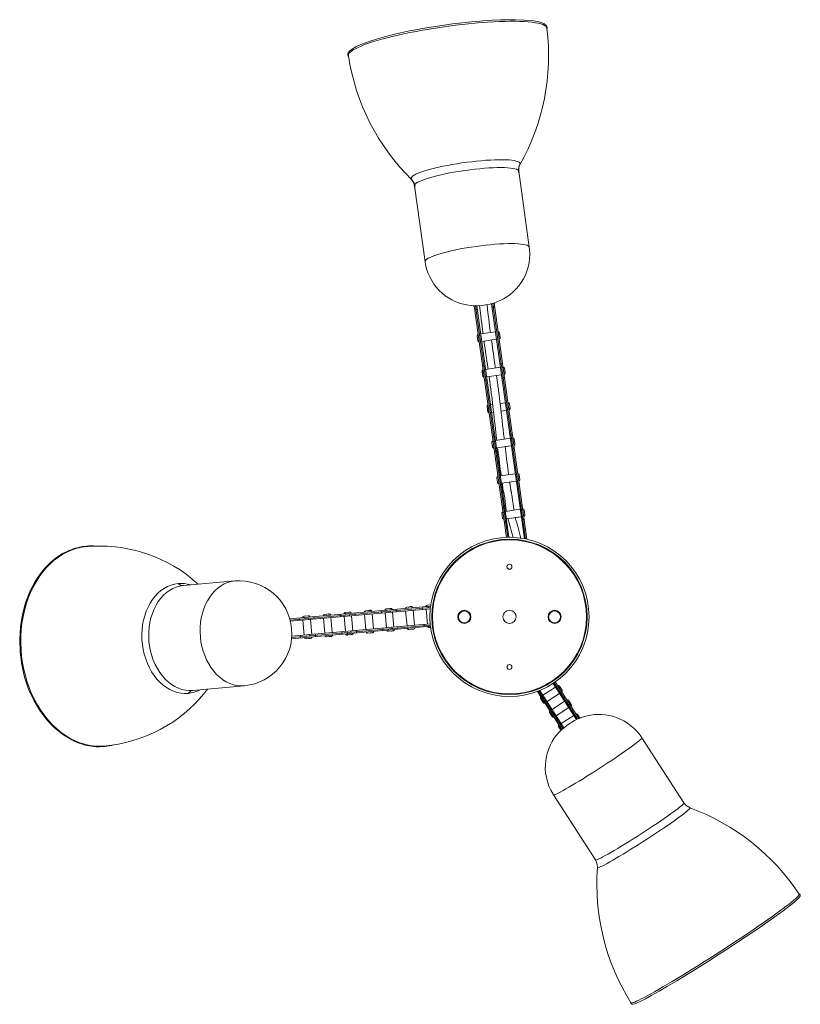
# Model space of a CAD drawing. Header units: millimetres. Extents: x -413 to 211, y -150 to 1311.
# Tile 9 of 9: x -413 to 210, y 525 to 1311. Entities that reach past the tile are written whole.
import ezdxf

# ---------------------------------------------------------------- set-up
doc = ezdxf.new("R2010")
doc.units = ezdxf.units.MM

msp = doc.modelspace()

# ---------------------------------------------------------------- linework, layer by layer
at = {"color": 7, "linetype": 'Continuous', "lineweight": 15}
for p, q in [((-6.59, 1129.17), (-15.03, 1189.83)), ((-98.23, 1178.25), (-89.79, 1117.59)), ((-34.72, 1084.64), (-8.49, 896.05)), ((-50.57, 1082.44), (-24.85, 897.56)), ((-50.19, 1079.66), (-49.2, 1079.79)), ((-49.56, 1082.4), (-23.85, 897.59)), ((-49.13, 1079.35), (-48.14, 1079.48)), ((-48.55, 1082.41), (-22.84, 897.6)), ((-48.54, 1082.37), (-47.84, 1082.47)), ((-48.54, 1082.36), (-47.75, 1082.47)), ((-37.46, 1083.9), (-36.66, 1084.01)), ((-37.37, 1083.92), (-36.66, 1084.02)), ((-36.67, 1084.07), (-10.57, 896.48)), ((-36.26, 1081.14), (-35.27, 1081.28)), ((-35.69, 1084.34), (-9.53, 896.28)), ((-35.33, 1081.72), (-34.34, 1081.86)), ((-33.54, 1061.63), (-45.43, 1059.97)), ((-48.24, 1058.42), (-47.71, 1054.62)), ((-44.6, 1054.03), (-32.72, 1055.69)), ((-30.41, 1060.86), (-29.89, 1057.11)), ((-44.3, 1030.08), (-44.22, 1029.53)), ((-42.89, 1034.48), (-43.88, 1034.34)), ((-43.4, 1030.86), (-42.41, 1031)), ((-42.82, 1033.95), (-41.83, 1034.08)), ((-29.6, 1033.3), (-41.49, 1031.65)), ((-29.94, 1035.74), (-28.95, 1035.88)), ((-28.03, 1036.55), (-29.02, 1036.41)), ((-28.54, 1032.93), (-27.55, 1033.07)), ((-26.47, 1032.54), (-25.94, 1028.79)), ((-44.17, 1029.18), (-43.77, 1026.28)), ((-42.3, 1022.99), (-41.31, 1023.13)), ((-41.72, 1026.08), (-40.73, 1026.21)), ((-41.24, 1022.6), (-40.25, 1022.73)), ((-40.66, 1025.71), (-28.77, 1027.36)), ((-40.66, 1025.7), (-38.71, 1025.97)), ((-32.77, 1026.79), (-28.77, 1027.35)), ((-28.85, 1027.87), (-27.86, 1028)), ((-28.36, 1024.39), (-27.37, 1024.53)), ((-27.45, 1025.06), (-26.46, 1025.2)), ((-40.36, 1001.76), (-39.83, 997.96)), ((-35.83, 1003.55), (-37.55, 1003.31)), ((-25.66, 1004.97), (-29.88, 1004.38)), ((-29.19, 998.42), (-24.83, 999.02)), ((-22.52, 1004.2), (-22, 1000.45)), ((-36.72, 997.37), (-35.13, 997.59)), ((-35.01, 977.82), (-36, 977.68)), ((-34.93, 977.28), (-33.94, 977.42)), ((-21.72, 976.64), (-33.6, 974.98)), ((-22.06, 979.08), (-21.07, 979.21)), ((-20.15, 979.89), (-21.14, 979.75)), ((-20.66, 976.27), (-19.67, 976.41)), ((-18.58, 975.87), (-18.06, 972.12)), ((-36.42, 973.43), (-35.89, 969.63)), ((-35.51, 974.2), (-34.52, 974.34)), ((-33.84, 969.41), (-32.85, 969.55)), ((-32.78, 969.04), (-20.89, 970.7)), ((-32.78, 969.04), (-31.88, 969.16)), ((-25.94, 969.99), (-20.89, 970.69)), ((-20.96, 971.2), (-19.97, 971.34)), ((-20.48, 967.72), (-19.49, 967.86)), ((-19.56, 968.4), (-18.57, 968.53)), ((-34.42, 966.33), (-33.43, 966.47)), ((-33.35, 965.93), (-32.36, 966.07)), ((-32.47, 945.1), (-31.95, 941.3)), ((-17.78, 948.3), (-29.66, 946.65)), ((-14.64, 947.54), (-14.12, 943.79)), ((-28.84, 940.71), (-16.95, 942.36)), ((-27.12, 921.16), (-28.12, 921.02)), ((-27.05, 920.62), (-26.06, 920.76)), ((-13.84, 919.98), (-25.72, 918.32)), ((-14.17, 922.41), (-13.18, 922.55)), ((-12.27, 923.22), (-13.26, 923.08)), ((-12.77, 919.61), (-11.78, 919.74)), ((-28.53, 916.77), (-28, 912.97)), ((-27.63, 917.54), (-26.64, 917.68)), ((-25.96, 912.75), (-24.96, 912.89)), ((-24.89, 912.38), (-13.01, 914.03)), ((-24.89, 912.38), (-23.73, 912.54)), ((-17.86, 913.36), (-13.01, 914.03)), ((-13.08, 914.54), (-12.09, 914.68)), ((-11.68, 911.73), (-10.69, 911.87)), ((-10.7, 919.21), (-10.18, 915.46)), ((-26.54, 909.67), (-25.55, 909.8)), ((-25.47, 909.27), (-24.48, 909.41)), ((-12.6, 911.06), (-11.6, 911.2)), ((-358.76, 890.37), (-359.73, 890.29)), ((-241.64, 862.77), (-282.66, 859.08)), ((-197.91, 832.56), (-85.35, 842.68)), ((-197.62, 831.58), (-85.48, 841.66)), ((-104.38, 841.97), (-100.61, 842.31)), ((-92.06, 842.08), (-91.97, 841.08)), ((-91.71, 840.1), (-91.8, 841.1)), ((-85.01, 843.71), (-87.98, 843.45)), ((-87.42, 841.49), (-87.51, 842.48)), ((-197.36, 830.6), (-85.59, 840.65)), ((-190.49, 833.23), (-190.4, 832.23)), ((-186.41, 834.6), (-182.64, 834.94)), ((-185.85, 832.64), (-185.94, 833.64)), ((-178.62, 833.29), (-178.71, 834.29)), ((-178.45, 832.3), (-178.54, 833.3)), ((-170, 836.07), (-166.23, 836.41)), ((-163.86, 821.56), (-164.94, 833.52)), ((-157.68, 836.18), (-157.59, 835.18)), ((-157.33, 834.2), (-157.42, 835.2)), ((-154.51, 834.45), (-153.44, 822.5)), ((-153.6, 837.55), (-149.83, 837.89)), ((-153.04, 835.59), (-153.13, 836.59)), ((-150.1, 834.85), (-150.19, 835.85)), ((-147.46, 823.04), (-148.54, 834.99)), ((-147.46, 823.04), (-148.53, 834.99)), ((-145.81, 836.24), (-145.9, 837.24)), ((-145.55, 835.26), (-145.64, 836.25)), ((-138.11, 835.93), (-137.03, 823.98)), ((-137.19, 839.02), (-133.42, 839.36)), ((-131.06, 824.51), (-132.13, 836.47)), ((-124.87, 839.13), (-124.78, 838.13)), ((-124.52, 837.15), (-124.61, 838.15)), ((-121.7, 837.4), (-120.63, 825.45)), ((-120.79, 840.5), (-117.02, 840.84)), ((-120.23, 838.54), (-120.32, 839.53)), ((-117.29, 837.8), (-117.38, 838.8)), ((-114.65, 825.99), (-115.73, 837.94)), ((-114.65, 825.99), (-115.73, 837.94)), ((-113, 839.19), (-113.09, 840.18)), ((-112.74, 838.21), (-112.83, 839.2)), ((-105.3, 838.88), (-104.22, 826.93)), ((-98.25, 827.46), (-99.32, 839.41)), ((-88.9, 840.35), (-87.82, 828.4)), ((-197.92, 832.56), (-197.95, 832.64)), ((-196.44, 816.63), (-85.49, 826.6)), ((-196.38, 817.64), (-85.6, 827.6)), ((-196.31, 818.65), (-85.69, 828.59)), ((-190.32, 832.24), (-190.23, 831.24)), ((-187.32, 831.5), (-186.25, 819.55)), ((-183.1, 832.89), (-183.01, 831.89)), ((-180.27, 820.09), (-181.35, 832.04)), ((-180.27, 820.09), (-181.34, 832.04)), ((-170.92, 832.98), (-169.84, 821.03)), ((-116.13, 824.85), (-116.22, 825.85)), ((-111.66, 824.25), (-111.75, 825.25)), ((-111.58, 825.26), (-111.67, 826.26)), ((-90.72, 827.14), (-90.63, 826.14)), ((-90.55, 827.15), (-90.64, 828.15)), ((-86.4, 825.52), (-85.19, 825.63)), ((-86.08, 826.55), (-86.17, 827.54)), ((-84.35, 825.7), (-83.69, 825.76)), ((-189.16, 819.29), (-189.07, 818.29)), ((-189.15, 818.29), (-189.06, 817.29)), ((-184.51, 817.7), (-184.6, 818.7)), ((-181.94, 819.94), (-181.85, 818.94)), ((-177.29, 819.35), (-177.38, 820.35)), ((-177.28, 818.35), (-177.37, 819.35)), ((-168.42, 818.14), (-164.6, 818.49)), ((-156.34, 821.24), (-156.25, 820.24)), ((-156.17, 821.25), (-156.25, 822.25)), ((-152.02, 819.62), (-151.46, 819.67)), ((-151.7, 820.65), (-151.79, 821.65)), ((-151.11, 819.7), (-148.19, 819.96)), ((-148.94, 821.9), (-149.03, 822.9)), ((-144.47, 821.3), (-144.56, 822.3)), ((-144.39, 822.31), (-144.48, 823.31)), ((-135.62, 821.09), (-131.8, 821.43)), ((-123.53, 824.19), (-123.44, 823.19)), ((-123.36, 824.2), (-123.45, 825.2)), ((-119.21, 822.57), (-115.39, 822.91)), ((-118.89, 823.6), (-118.98, 824.6)), ((-102.81, 824.04), (-98.99, 824.38)), ((-184.83, 816.67), (-181.01, 817.01)), ((-275.14, 775.42), (-234.12, 779.1)), ((31.08, 752.07), (12.41, 781.02)), ((31.99, 752.49), (13.24, 781.57)), ((32.91, 752.91), (14.07, 782.14)), ((19.51, 775.54), (17.43, 778.76)), ((19.47, 744.23), (-0.14, 774.64)), ((0.22, 774.09), (1.06, 774.63)), ((20.23, 744.9), (0.82, 775.01)), ((1.84, 775.27), (1, 774.73)), ((21, 745.55), (1.76, 775.39)), ((14.36, 777.99), (4.28, 771.49)), ((7.53, 766.44), (17.62, 772.95)), ((21.74, 770.24), (20.9, 769.7)), ((4.36, 765.82), (2.31, 769)), ((9.91, 762.75), (9.07, 762.21)), ((21.62, 766.74), (11.53, 760.23)), ((21.62, 766.73), (11.53, 760.23)), ((20.83, 769.8), (19.99, 769.26)), ((23.46, 765.73), (22.62, 765.19)), ((26.77, 764.29), (24.69, 767.51)), ((25.56, 764.32), (24.72, 763.78)), ((9.13, 762.12), (8.29, 761.57)), ((11.62, 754.56), (9.57, 757.75)), ((12.53, 758.69), (11.69, 758.15)), ((12.95, 756.19), (12.11, 755.65)), ((14.79, 755.19), (24.87, 761.69)), ((28.87, 755.48), (18.79, 748.98)), ((27.28, 759.81), (26.44, 759.27)), ((27.34, 759.71), (28.18, 760.25)), ((34.02, 753.03), (31.94, 756.26)), ((14.73, 751.58), (15.57, 752.13)), ((16.35, 752.76), (15.51, 752.22)), ((18.88, 743.31), (16.82, 746.49)), ((-345.4, 730.96), (-344.44, 731.05)), ((116.78, 685.58), (83.23, 737.61)), ((12.63, 692.09), (46.18, 640.06)), ((209.54, 612.38), (208.65, 612.87)), ((74.5, 526.38), (74.58, 525.37))]:
    msp.add_line(p, q, dxfattribs=at)
at = {"color": 8, "linetype": 'Continuous', "lineweight": 15}
for p, q in [((121.63, 681.69), (121.71, 681.63)), ((47.75, 633.94), (47.73, 634.04))]:
    msp.add_line(p, q, dxfattribs=at)
at = {"color": 7, "linetype": 'Continuous', "lineweight": 15, "flags": 128}
for points in [[(7.66, 1304.62), (7.42, 1305.42), (7.09, 1305.99), (6.69, 1306.45), (6.2, 1306.87), (5.6, 1307.28), (4.87, 1307.69), (4.11, 1308.03), (3.52, 1308.26), (2.9, 1308.48), (2.06, 1308.74), (1.05, 1309), (-0.01, 1309.25), (-4.85, 1310.03), (-10.76, 1310.54), (-17.67, 1310.78), (-23.44, 1310.79), (-29.67, 1310.64), (-36.31, 1310.34), (-43.75, 1309.85), (-48.49, 1309.47), (-52.62, 1309.1), (-57.44, 1308.61), (-62.63, 1308.03), (-67.85, 1307.4), (-73.02, 1306.71), (-78.13, 1305.98), (-83.41, 1305.17), (-88.78, 1304.29), (-93.3, 1303.49), (-97.5, 1302.72), (-102.32, 1301.77), (-109.44, 1300.27), (-116.06, 1298.74), (-122.16, 1297.18), (-127.8, 1295.61), (-134.5, 1293.49), (-140.18, 1291.38), (-144.77, 1289.3), (-145.92, 1288.69), (-147, 1288.06), (-148.03, 1287.39), (-148.85, 1286.79), (-149.39, 1286.35), (-149.88, 1285.89), (-150.39, 1285.33), (-150.78, 1284.8), (-151.08, 1284.29), (-151.35, 1283.53), (-151.39, 1282.49)], [(7.44, 1303.99), (7.15, 1304.79), (6.5, 1305.53), (5.51, 1306.22), (4.17, 1306.85), (2.49, 1307.42), (0.48, 1307.93), (-1.85, 1308.37), (-4.49, 1308.74), (-7.44, 1309.03), (-10.67, 1309.26), (-14.18, 1309.42), (-17.94, 1309.5), (-21.95, 1309.5), (-26.17, 1309.44), (-30.6, 1309.3), (-35.22, 1309.08), (-39.99, 1308.8), (-44.91, 1308.44), (-49.95, 1308.01), (-55.09, 1307.52), (-60.3, 1306.96), (-65.56, 1306.34), (-70.85, 1305.66), (-76.15, 1304.93), (-81.42, 1304.14), (-86.66, 1303.3), (-91.82, 1302.41), (-96.9, 1301.48), (-101.86, 1300.52), (-106.69, 1299.52), (-111.36, 1298.49), (-115.86, 1297.43), (-120.16, 1296.36), (-124.25, 1295.27), (-128.1, 1294.17), (-131.69, 1293.07), (-135.02, 1291.96), (-138.07, 1290.86), (-140.83, 1289.77), (-143.27, 1288.69), (-145.39, 1287.63), (-147.19, 1286.6), (-148.65, 1285.59), (-149.76, 1284.62), (-150.53, 1283.68), (-150.95, 1282.79), (-151.01, 1281.94)], [(7.51, 1303.36), (7.64, 1303.8), (7.66, 1304.62)], [(-151.39, 1282.49), (-151.07, 1281.54), (-150.89, 1281.3)], [(-101.03, 1183.84), (-100.94, 1184.48), (-100.49, 1185.15), (-99.71, 1185.87), (-98.58, 1186.62), (-97.12, 1187.39), (-95.34, 1188.18), (-93.26, 1188.99), (-90.89, 1189.81), (-88.25, 1190.62), (-85.36, 1191.43), (-82.24, 1192.23), (-78.93, 1193.01), (-75.44, 1193.77), (-71.81, 1194.49), (-68.07, 1195.18), (-64.23, 1195.82), (-60.35, 1196.42), (-56.44, 1196.96), (-52.53, 1197.45), (-48.67, 1197.87), (-44.88, 1198.24), (-41.19, 1198.53), (-37.63, 1198.76), (-34.23, 1198.91), (-31.01, 1199), (-28.01, 1199), (-25.25, 1198.94), (-22.75, 1198.8), (-20.52, 1198.59), (-18.59, 1198.32), (-16.98, 1197.97), (-15.69, 1197.56), (-14.74, 1197.09), (-14.13, 1196.55), (-13.87, 1195.97)], [(-15.03, 1189.83), (-14.87, 1193.37), (-13.87, 1195.97)], [(-14.06, 1195.12), (-14.4, 1194.66), (-14.45, 1194.6)], [(-98.23, 1178.25), (-98.14, 1178.87), (-97.69, 1179.54), (-96.89, 1180.25), (-95.75, 1180.98), (-94.27, 1181.75), (-92.47, 1182.53), (-90.37, 1183.33), (-87.98, 1184.13), (-85.32, 1184.93), (-82.42, 1185.72), (-79.3, 1186.5), (-75.98, 1187.26), (-72.5, 1187.99), (-68.88, 1188.69), (-65.16, 1189.34), (-61.37, 1189.96), (-57.53, 1190.52), (-53.69, 1191.03), (-49.87, 1191.47), (-46.11, 1191.86), (-42.44, 1192.17), (-38.9, 1192.42), (-35.5, 1192.59), (-32.28, 1192.7), (-29.27, 1192.73), (-26.5, 1192.68), (-23.98, 1192.56), (-21.74, 1192.37), (-19.79, 1192.11), (-18.17, 1191.78), (-16.87, 1191.38), (-15.91, 1190.92), (-15.29, 1190.4), (-15.03, 1189.83)], [(-15.28, 1188.92), (-15.35, 1191.87), (-14.45, 1194.6)], [(-101.03, 1183.84), (-99, 1180.93), (-98.23, 1178.25)], [(-100.1, 1182.69), (-100.16, 1182.73), (-100.61, 1183.08)], [(-100.09, 1182.69), (-98.49, 1180.3), (-97.81, 1177.68)], [(-89.75, 1117.6), (-89.43, 1115.44), (-88.6, 1111.98), (-87.49, 1108.66), (-86.12, 1105.49), (-84.51, 1102.49), (-82.68, 1099.68), (-80.66, 1097.06), (-78.48, 1094.65), (-76.14, 1092.46), (-73.68, 1090.49), (-71.13, 1088.75), (-68.5, 1087.23), (-65.83, 1085.93), (-63.13, 1084.86), (-60.43, 1084), (-57.76, 1083.34), (-55.12, 1082.87), (-52.52, 1082.58), (-49.95, 1082.45), (-47.33, 1082.47), (-44.5, 1082.66), (-41.39, 1083.07), (-37.82, 1083.8), (-34.96, 1084.6), (-32.4, 1085.5), (-29.77, 1086.62), (-27.12, 1087.98), (-24.48, 1089.59), (-21.91, 1091.44), (-19.44, 1093.53), (-17.12, 1095.84), (-14.96, 1098.35), (-13.01, 1101.05), (-11.27, 1103.91), (-9.77, 1106.92), (-8.52, 1110.05), (-7.53, 1113.28), (-6.81, 1116.59), (-6.37, 1119.95), (-6.21, 1123.68), (-6.38, 1127.35), (-6.63, 1129.16)], [(-46.28, 1082.54), (-45.83, 1078.75), (-45.29, 1074.32), (-44.92, 1071.21), (-44.56, 1068.27), (-44.21, 1065.45), (-43.96, 1063.41), (-43.7, 1061.41), (-43.58, 1060.41), (-43.55, 1060.24)], [(-37.61, 1061.06), (-37.62, 1061.17), (-37.75, 1062.17), (-38, 1064.17), (-38.26, 1066.21), (-38.61, 1069.02), (-38.97, 1071.97), (-39.34, 1075.08), (-39.85, 1079.28), (-40.33, 1083.29)], [(-47.96, 1056.38), (-47.94, 1056.26), (-47.89, 1055.87), (-47.79, 1055.21), (-47.71, 1054.61), (-47.64, 1054.35), (-47.56, 1054.21), (-47.43, 1054.06), (-47.26, 1053.92), (-47.05, 1053.81), (-46.81, 1053.75), (-46.58, 1053.76)], [(-42.76, 1054.29), (-42.59, 1053.06), (-42.27, 1050.77), (-41.93, 1048.4), (-41.58, 1045.96), (-41.22, 1043.47), (-40.85, 1040.93), (-40.48, 1038.34), (-40.1, 1035.73), (-39.72, 1033.1), (-39.55, 1031.91)], [(-33.61, 1032.74), (-33.75, 1033.72), (-34.14, 1036.42), (-34.53, 1039.1), (-34.9, 1041.69), (-35.27, 1044.23), (-35.63, 1046.72), (-35.98, 1049.16), (-36.32, 1051.53), (-36.64, 1053.82), (-36.82, 1055.11)], [(-30.73, 1055.96), (-30.5, 1056.04), (-30.28, 1056.21), (-30.1, 1056.44), (-29.98, 1056.66), (-29.94, 1056.76), (-29.92, 1056.85), (-29.9, 1056.92), (-29.89, 1056.98), (-29.88, 1057.02), (-29.88, 1057.08), (-29.89, 1057.15), (-29.93, 1057.44), (-29.97, 1057.71), (-30, 1057.91)], [(-43.47, 1031.37), (-43.79, 1031.24), (-43.94, 1031.11), (-44.06, 1030.95), (-44.16, 1030.8), (-44.2, 1030.72), (-44.23, 1030.66), (-44.26, 1030.59), (-44.28, 1030.54), (-44.31, 1030.45), (-44.31, 1030.16), (-44.25, 1029.75), (-44.17, 1029.18)], [(-43.25, 1029.78), (-43.65, 1029.68), (-43.99, 1029.5), (-44.14, 1029.34), (-44.17, 1029.18)], [(-44.02, 1028.06), (-44, 1027.93), (-43.92, 1027.38), (-43.85, 1026.89), (-43.73, 1026.14), (-43.62, 1025.88), (-43.52, 1025.75), (-43.39, 1025.63), (-43.22, 1025.53), (-43.03, 1025.46), (-42.83, 1025.42), (-42.64, 1025.43)], [(-44.01, 1028.04), (-44, 1027.93), (-43.95, 1027.57)], [(-42.93, 1025.43), (-42.87, 1025.42), (-42.64, 1025.42)], [(-38.71, 1025.97), (-38.6, 1025.19), (-38.24, 1022.58), (-38.06, 1021.28), (-37.89, 1020), (-37.72, 1018.72), (-37.55, 1017.45), (-37.39, 1016.2), (-37.23, 1014.96), (-37.07, 1013.73), (-36.92, 1012.52), (-36.62, 1010.15), (-36.34, 1007.85), (-35.99, 1004.91), (-35.65, 1002.09), (-35.34, 999.37), (-34.98, 996.22), (-34.63, 993.15), (-34.29, 990.13), (-33.95, 987.12), (-33.61, 984.09), (-33.32, 981.53), (-33.03, 978.9), (-32.71, 976.19), (-32.59, 975.13)], [(-26.64, 975.95), (-26.76, 976.95), (-27.16, 980.41), (-27.54, 983.76), (-27.91, 987.02), (-28.27, 990.25), (-28.63, 993.48), (-29, 996.76), (-29.39, 1000.13), (-29.7, 1002.85), (-30.04, 1005.67), (-30.39, 1008.61), (-30.67, 1010.91), (-30.97, 1013.28), (-31.12, 1014.49), (-31.28, 1015.72), (-31.44, 1016.96), (-31.6, 1018.21), (-31.77, 1019.48), (-31.94, 1020.76), (-32.21, 1022.78), (-32.49, 1024.82), (-32.77, 1026.79)], [(-26.79, 1027.63), (-26.56, 1027.72), (-26.34, 1027.89), (-26.16, 1028.11), (-26.04, 1028.33), (-26, 1028.44), (-25.98, 1028.52), (-25.96, 1028.6), (-25.95, 1028.66), (-25.94, 1028.7), (-25.94, 1028.75), (-25.95, 1028.82), (-25.99, 1029.11), (-26.03, 1029.38), (-26.06, 1029.58)], [(-40.07, 999.72), (-40.06, 999.6), (-40, 999.21), (-39.91, 998.55), (-39.83, 997.94), (-39.75, 997.68), (-39.67, 997.55), (-39.55, 997.4), (-39.38, 997.26), (-39.16, 997.15), (-38.93, 997.09), (-38.7, 997.09)], [(-22.85, 999.3), (-22.61, 999.38), (-22.39, 999.55), (-22.22, 999.77), (-22.1, 1000), (-22.06, 1000.1), (-22.03, 1000.19), (-22.02, 1000.26), (-22.01, 1000.32), (-22, 1000.36), (-22, 1000.42), (-22.01, 1000.49), (-22.05, 1000.78), (-22.09, 1001.05), (-22.11, 1001.25)], [(-36.13, 971.39), (-36.12, 971.27), (-36.06, 970.88), (-35.97, 970.22), (-35.88, 969.62), (-35.81, 969.36), (-35.73, 969.22), (-35.61, 969.07), (-35.44, 968.93), (-35.22, 968.82), (-34.99, 968.76), (-34.76, 968.77)], [(-31.88, 969.17), (-31.66, 967.37), (-31.36, 964.95), (-31.05, 962.44), (-30.73, 959.86), (-30.39, 957.25), (-30.06, 954.66), (-29.73, 952.14), (-29.42, 949.73), (-29.12, 947.49), (-29.03, 946.74)], [(-23.08, 947.57), (-23.17, 948.24), (-23.47, 950.49), (-23.78, 952.9), (-24.11, 955.42), (-24.44, 958.01), (-24.77, 960.62), (-25.1, 963.2), (-25.41, 965.71), (-25.71, 968.13), (-25.94, 969.99)], [(-18.91, 970.97), (-18.67, 971.05), (-18.45, 971.22), (-18.28, 971.45), (-18.16, 971.67), (-18.12, 971.77), (-18.09, 971.86), (-18.07, 971.93), (-18.06, 971.99), (-18.06, 972.03), (-18.06, 972.09), (-18.07, 972.16), (-18.11, 972.45), (-18.14, 972.72), (-18.17, 972.92)], [(-14.97, 942.64), (-14.73, 942.72), (-14.51, 942.89), (-14.34, 943.11), (-14.22, 943.34), (-14.18, 943.44), (-14.15, 943.53), (-14.13, 943.6), (-14.12, 943.66), (-14.12, 943.7), (-14.11, 943.76), (-14.12, 943.83), (-14.16, 944.12), (-14.2, 944.39), (-14.23, 944.58)], [(-32.19, 943.06), (-32.17, 942.94), (-32.12, 942.55), (-32.03, 941.89), (-31.94, 941.28), (-31.87, 941.02), (-31.79, 940.88), (-31.67, 940.74), (-31.49, 940.6), (-31.28, 940.49), (-31.04, 940.43), (-30.82, 940.43)], [(-18.92, 919.27), (-19.03, 920.1), (-19.3, 922.14), (-19.54, 924.01), (-19.96, 927.17), (-20.3, 929.6), (-20.56, 931.41), (-20.75, 932.68), (-20.88, 933.52), (-20.98, 934.01), (-21.06, 934.3), (-21.12, 934.39), (-21.18, 934.49), (-21.28, 934.84), (-21.43, 935.66), (-21.66, 937.19), (-21.91, 938.93), (-22.24, 941.28), (-22.29, 941.62)], [(-27.18, 933.88), (-27.16, 933.79), (-27.05, 933.34), (-26.97, 933.15), (-26.9, 933.06), (-26.87, 932.91)], [(-26.63, 931.45), (-26.51, 930.65), (-26.25, 928.85), (-25.92, 926.41), (-25.49, 923.25), (-25.25, 921.38), (-24.98, 919.34), (-24.86, 918.44)], [(-28.25, 914.73), (-28.23, 914.61), (-28.18, 914.22), (-28.09, 913.56), (-28, 912.95), (-27.93, 912.69), (-27.85, 912.56), (-27.73, 912.41), (-27.55, 912.27), (-27.34, 912.16), (-27.1, 912.1), (-26.87, 912.1)], [(-11.03, 914.31), (-10.79, 914.39), (-10.57, 914.56), (-10.39, 914.78), (-10.27, 915.01), (-10.24, 915.11), (-10.21, 915.2), (-10.19, 915.27), (-10.18, 915.33), (-10.18, 915.37), (-10.17, 915.43), (-10.18, 915.5), (-10.22, 915.79), (-10.26, 916.06), (-10.29, 916.26)], [(-360.15, 890.56), (-363.24, 890.17), (-365.68, 889.71), (-367.43, 889.3), (-368.99, 888.87), (-370.61, 888.36), (-372.3, 887.75), (-374.07, 887.04), (-376.63, 885.87), (-378.54, 884.87), (-379.99, 884.04), (-381.84, 882.89), (-383.94, 881.45), (-388.78, 877.52), (-393.24, 873.03), (-397.34, 867.97), (-401.04, 862.39), (-405.28, 854.24), (-408.68, 845.38), (-411.19, 835.95), (-412.76, 826.12), (-413.37, 816.04), (-413, 805.87), (-411.67, 795.77), (-409.4, 785.92), (-406.22, 776.46), (-402.18, 767.55), (-397.35, 759.34), (-391.81, 751.95), (-385.64, 745.51), (-378.95, 740.11), (-371.83, 735.84), (-369.97, 734.95), (-368, 734.09), (-365.94, 733.3), (-364.11, 732.68), (-362.7, 732.26), (-361.09, 731.83), (-359.32, 731.42), (-357.55, 731.09), (-355.96, 730.85), (-354.44, 730.67), (-352.25, 730.5), (-349.32, 730.44), (-345.77, 730.62)], [(-359.73, 890.29), (-363.69, 889.76), (-367.6, 888.87), (-371.44, 887.63), (-375.2, 886.05), (-378.86, 884.13), (-382.4, 881.88), (-385.81, 879.31), (-389.07, 876.44), (-392.17, 873.28), (-395.09, 869.83), (-397.82, 866.12), (-400.35, 862.16), (-402.66, 857.97), (-404.75, 853.57), (-406.61, 848.98), (-408.22, 844.22), (-409.59, 839.3), (-410.7, 834.26), (-411.56, 829.11), (-412.15, 823.89), (-412.47, 818.6), (-412.53, 813.27), (-412.32, 807.94), (-411.84, 802.61), (-411.09, 797.32), (-410.09, 792.09), (-408.83, 786.95), (-407.31, 781.91), (-405.56, 777), (-403.56, 772.23), (-401.34, 767.64), (-398.9, 763.24), (-396.25, 759.06), (-393.41, 755.1), (-390.39, 751.39), (-387.19, 747.95), (-383.85, 744.78), (-380.36, 741.91), (-376.75, 739.35), (-373.03, 737.11), (-369.22, 735.19), (-365.33, 733.61), (-361.39, 732.37), (-357.41, 731.49), (-353.4, 730.95), (-349.39, 730.78), (-345.4, 730.96)], [(-271.11, 860.12), (-272.08, 861.08), (-275.9, 864.49), (-280.46, 868.11), (-285.29, 871.53), (-290.37, 874.71), (-295.67, 877.63), (-301.18, 880.28), (-306.87, 882.65), (-312.72, 884.73), (-318.69, 886.5), (-324.78, 887.97), (-330.95, 889.12), (-337.18, 889.95), (-343.46, 890.46), (-349.75, 890.65), (-356.03, 890.52), (-358.76, 890.33)], [(-278.93, 773.07), (-281.88, 772.98), (-284.84, 773.25), (-287.78, 773.86), (-290.69, 774.83), (-293.53, 776.13), (-296.29, 777.76), (-298.93, 779.71), (-301.45, 781.95), (-303.82, 784.48), (-306.02, 787.27), (-308.03, 790.29), (-309.84, 793.53), (-311.44, 796.96), (-312.8, 800.55), (-313.92, 804.27), (-314.8, 808.09), (-315.41, 811.98), (-315.77, 815.91), (-315.85, 819.85), (-315.68, 823.77), (-315.24, 827.63), (-314.54, 831.41), (-313.58, 835.06), (-312.37, 838.57), (-310.93, 841.91), (-309.27, 845.05), (-307.39, 847.95), (-305.31, 850.61), (-303.05, 853), (-300.63, 855.09), (-298.07, 856.88), (-295.38, 858.35), (-292.59, 859.48), (-289.73, 860.27), (-286.81, 860.71)], [(-275.14, 775.42), (-278.04, 775.33), (-280.95, 775.61), (-283.84, 776.24), (-286.69, 777.22), (-289.47, 778.55), (-292.16, 780.2), (-294.74, 782.17), (-297.18, 784.44), (-299.47, 786.99), (-301.58, 789.79), (-303.5, 792.84), (-305.21, 796.08), (-306.7, 799.51), (-307.94, 803.1), (-308.94, 806.8), (-309.69, 810.59), (-310.17, 814.44), (-310.38, 818.31), (-310.32, 822.17), (-310, 825.99), (-309.41, 829.74), (-308.56, 833.38), (-307.46, 836.88), (-306.12, 840.21), (-304.54, 843.35), (-302.74, 846.27), (-300.74, 848.93), (-298.56, 851.33), (-296.2, 853.44), (-293.7, 855.24), (-291.07, 856.71), (-288.34, 857.85), (-285.53, 858.64), (-282.66, 859.08)], [(-282.66, 859.08), (-285.05, 859.51), (-286.81, 860.71)], [(-99.5, 841.41), (-99.57, 841.65), (-99.73, 841.88), (-99.95, 842.06), (-100.16, 842.19), (-100.26, 842.24), (-100.35, 842.27), (-100.42, 842.29), (-100.48, 842.3), (-100.52, 842.31), (-100.58, 842.31), (-100.65, 842.31), (-100.94, 842.28), (-101.21, 842.26), (-101.41, 842.24)], [(-181.53, 834.03), (-181.6, 834.27), (-181.76, 834.5), (-181.97, 834.69), (-182.19, 834.82), (-182.29, 834.86), (-182.38, 834.89), (-182.45, 834.92), (-182.5, 834.93), (-182.55, 834.94), (-182.6, 834.94), (-182.67, 834.93), (-182.96, 834.91), (-183.23, 834.88), (-183.43, 834.87)], [(-165.12, 835.51), (-165.19, 835.75), (-165.35, 835.98), (-165.56, 836.16), (-165.78, 836.29), (-165.88, 836.34), (-165.97, 836.37), (-166.04, 836.39), (-166.1, 836.4), (-166.14, 836.41), (-166.19, 836.42), (-166.26, 836.41), (-166.56, 836.38), (-166.83, 836.36), (-167.03, 836.34)], [(-148.72, 836.98), (-148.79, 837.22), (-148.95, 837.45), (-149.16, 837.64), (-149.38, 837.77), (-149.48, 837.81), (-149.57, 837.84), (-149.64, 837.86), (-149.7, 837.88), (-149.74, 837.89), (-149.79, 837.89), (-149.86, 837.88), (-150.15, 837.86), (-150.43, 837.83), (-150.63, 837.81)], [(-132.31, 838.46), (-132.38, 838.7), (-132.54, 838.93), (-132.75, 839.11), (-132.97, 839.24), (-133.07, 839.29), (-133.16, 839.32), (-133.23, 839.34), (-133.29, 839.35), (-133.33, 839.36), (-133.39, 839.36), (-133.46, 839.36), (-133.75, 839.33), (-134.02, 839.31), (-134.22, 839.29)], [(-115.91, 839.93), (-115.98, 840.17), (-116.14, 840.4), (-116.35, 840.59), (-116.57, 840.72), (-116.67, 840.76), (-116.76, 840.79), (-116.83, 840.81), (-116.89, 840.83), (-116.93, 840.83), (-116.98, 840.84), (-117.05, 840.83), (-117.34, 840.81), (-117.62, 840.78), (-117.82, 840.76)], [(-100.76, 824.23), (-100.64, 824.24), (-100.25, 824.27), (-99.58, 824.33), (-98.97, 824.39), (-98.71, 824.45), (-98.57, 824.52), (-98.41, 824.64), (-98.26, 824.8), (-98.15, 825.01), (-98.08, 825.24), (-98.07, 825.47)], [(-84.35, 825.7), (-84.24, 825.71), (-83.84, 825.75), (-83.69, 825.76)], [(-182.78, 816.85), (-182.66, 816.86), (-182.27, 816.9), (-181.61, 816.96), (-181, 817.01), (-180.73, 817.07), (-180.59, 817.14), (-180.44, 817.26), (-180.29, 817.43), (-180.17, 817.64), (-180.1, 817.87), (-180.09, 818.1)], [(-166.37, 818.33), (-166.26, 818.34), (-165.86, 818.37), (-165.2, 818.43), (-164.59, 818.49), (-164.33, 818.55), (-164.18, 818.62), (-164.03, 818.74), (-163.88, 818.9), (-163.76, 819.11), (-163.69, 819.34), (-163.69, 819.57)], [(-153.26, 820.51), (-153.14, 820.18), (-153.02, 820.03), (-152.87, 819.9), (-152.72, 819.79), (-152.65, 819.75), (-152.58, 819.71), (-152.52, 819.68), (-152.47, 819.66), (-152.38, 819.62), (-152.09, 819.61), (-151.68, 819.65), (-151.11, 819.7)], [(-151.66, 820.65), (-151.58, 820.25), (-151.42, 819.9), (-151.26, 819.74), (-151.11, 819.7)], [(-149.97, 819.8), (-149.85, 819.81), (-149.29, 819.86), (-148.81, 819.91), (-148.05, 819.99), (-147.78, 820.09), (-147.65, 820.18), (-147.52, 820.31), (-147.41, 820.47), (-147.33, 820.66), (-147.29, 820.86), (-147.28, 821.05)], [(-133.56, 821.28), (-133.45, 821.29), (-133.05, 821.32), (-132.39, 821.38), (-131.78, 821.44), (-131.52, 821.5), (-131.38, 821.57), (-131.22, 821.69), (-131.07, 821.85), (-130.95, 822.06), (-130.89, 822.29), (-130.88, 822.52)], [(-117.16, 822.75), (-117.05, 822.76), (-116.65, 822.8), (-115.99, 822.86), (-115.38, 822.91), (-115.12, 822.97), (-114.97, 823.04), (-114.82, 823.16), (-114.67, 823.33), (-114.55, 823.54), (-114.48, 823.77), (-114.48, 824)], [(-196.52, 816.33), (-196.5, 816.39), (-196.49, 816.62)], [(18.4, 777.27), (18.33, 777.37), (18.12, 777.7), (17.76, 778.26), (17.42, 778.78), (17.25, 778.98), (17.12, 779.07), (16.94, 779.16), (16.73, 779.21), (16.49, 779.22), (16.25, 779.17), (16.04, 779.07)], [(-344.44, 731.09), (-342.01, 731.35), (-335.85, 732.32), (-329.77, 733.59), (-323.8, 735.16), (-317.95, 737.02), (-312.24, 739.15), (-306.69, 741.54), (-301.33, 744.18), (-296.16, 747.06), (-291.2, 750.16), (-286.47, 753.46), (-281.98, 756.95), (-277.75, 760.6), (-273.79, 764.39), (-270.1, 768.3), (-266.7, 772.32), (-263.59, 776.41), (-263.56, 776.46)], [(-278.93, 773.07), (-276.95, 774.85), (-275.14, 775.42)], [(2.6, 770.4), (2.42, 770.23), (2.29, 769.98), (2.22, 769.7), (2.21, 769.45), (2.22, 769.34), (2.23, 769.25), (2.24, 769.18), (2.26, 769.12), (2.27, 769.08), (2.29, 769.03), (2.33, 768.97), (2.49, 768.72), (2.64, 768.49), (2.75, 768.32)], [(25.65, 766.02), (25.59, 766.11), (25.37, 766.45), (25.01, 767.01), (24.68, 767.52), (24.51, 767.73), (24.38, 767.82), (24.2, 767.9), (23.98, 767.96), (23.74, 767.96), (23.51, 767.92), (23.3, 767.82)], [(83.2, 737.59), (81.78, 739.72), (79.55, 742.48), (77.12, 744.99), (74.53, 747.26), (71.8, 749.27), (68.96, 751.03), (66.03, 752.52), (63.03, 753.75), (60, 754.73), (56.96, 755.46), (53.94, 755.94), (50.95, 756.19), (48.02, 756.22), (45.18, 756.05), (42.44, 755.7), (39.84, 755.19), (37.39, 754.54), (35.11, 753.78), (33.03, 752.97), (31.18, 752.12), (29.58, 751.3), (28.15, 750.5), (26.47, 749.49), (25.09, 748.6), (23.43, 747.45), (21.98, 746.37), (19.67, 744.43), (17.15, 741.96), (14.96, 739.41), (13.3, 737.17), (11.68, 734.61), (10.21, 731.84), (8.93, 728.89), (7.87, 725.8), (7.05, 722.6), (6.49, 719.32), (6.2, 715.98), (6.18, 712.62), (6.45, 709.26), (6.99, 705.92), (7.81, 702.64), (9.04, 699.07), (10.57, 695.68), (12.37, 692.5), (12.65, 692.1)], [(9.85, 759.15), (9.67, 758.97), (9.55, 758.73), (9.48, 758.45), (9.47, 758.2), (9.47, 758.09), (9.49, 758), (9.5, 757.92), (9.52, 757.87), (9.53, 757.82), (9.55, 757.77), (9.59, 757.71), (9.75, 757.47), (9.89, 757.24), (10, 757.07)], [(32.91, 754.77), (32.84, 754.86), (32.63, 755.2), (32.27, 755.76), (31.94, 756.27), (31.76, 756.47), (31.63, 756.57), (31.46, 756.65), (31.24, 756.7), (31, 756.71), (30.76, 756.67), (30.56, 756.57)], [(17.11, 747.9), (16.93, 747.72), (16.8, 747.47), (16.73, 747.2), (16.72, 746.94), (16.73, 746.84), (16.74, 746.74), (16.76, 746.67), (16.77, 746.61), (16.78, 746.57), (16.81, 746.52), (16.84, 746.46), (17, 746.22), (17.15, 745.99), (17.26, 745.82)], [(116.78, 685.58), (116.74, 685.31), (116.4, 684.85), (115.76, 684.2), (114.83, 683.37), (113.62, 682.36), (112.13, 681.18), (110.38, 679.85), (108.38, 678.38), (106.15, 676.77), (103.72, 675.04), (101.09, 673.21), (98.3, 671.29), (95.36, 669.3), (92.3, 667.25), (89.15, 665.16), (85.94, 663.06), (82.69, 660.95), (79.43, 658.86), (76.18, 656.8), (72.98, 654.79), (69.86, 652.85), (66.83, 651), (63.93, 649.25), (61.17, 647.61), (58.59, 646.1), (56.21, 644.74), (54.04, 643.53), (52.11, 642.48), (50.42, 641.61), (49, 640.92), (47.86, 640.42), (47.01, 640.1), (46.45, 639.98), (46.18, 640.06)], [(121.71, 681.63), (118.62, 683.45), (116.78, 685.58)], [(121.71, 681.63), (121.67, 681.36), (121.34, 680.89), (120.71, 680.25), (119.79, 679.42), (118.59, 678.42), (117.12, 677.25), (115.39, 675.92), (113.41, 674.45), (111.2, 672.84), (108.77, 671.12), (106.15, 669.28), (103.36, 667.36), (100.42, 665.35), (97.36, 663.29), (94.19, 661.18), (90.94, 659.04), (87.65, 656.9), (84.33, 654.76), (81.02, 652.64), (77.73, 650.57), (74.5, 648.55), (71.36, 646.61), (68.32, 644.76), (65.41, 643.01), (62.66, 641.39), (60.09, 639.89), (57.71, 638.54), (55.56, 637.34), (53.63, 636.31), (51.96, 635.45), (50.55, 634.77), (49.42, 634.28), (48.57, 633.98), (48.01, 633.86), (47.75, 633.94)], [(46.18, 640.06), (47.55, 636.75), (47.75, 633.94)], [(74.5, 526.04), (74.81, 525.9), (75.41, 525.95), (76.31, 526.2), (77.5, 526.64), (78.98, 527.27), (80.73, 528.09), (82.76, 529.09), (85.06, 530.27), (87.6, 531.63), (90.39, 533.16), (93.41, 534.84), (96.65, 536.69), (100.08, 538.68), (103.7, 540.8), (107.49, 543.06), (111.44, 545.43), (115.51, 547.9), (119.71, 550.48), (124.01, 553.14), (128.38, 555.87), (132.81, 558.66), (137.29, 561.5), (141.78, 564.37), (146.27, 567.27), (150.74, 570.18), (155.18, 573.08), (159.55, 575.96), (163.84, 578.82), (168.03, 581.64), (172.11, 584.4), (176.05, 587.09), (179.84, 589.7), (183.46, 592.22), (186.89, 594.65), (190.11, 596.95), (193.13, 599.14), (195.91, 601.19), (198.45, 603.1), (200.74, 604.86), (202.76, 606.46), (204.52, 607.9), (205.99, 609.16), (207.17, 610.25), (208.06, 611.15), (208.66, 611.87), (208.96, 612.39), (208.95, 612.73)], [(74.58, 525.37), (75.02, 524.98), (75.37, 524.87), (75.6, 524.85), (75.85, 524.85), (76.14, 524.89), (77.5, 525.26), (79.44, 526.02), (81.91, 527.17), (86.07, 529.27), (91.15, 532.01), (97.08, 535.35), (103.75, 539.23), (111.07, 543.59), (118.91, 548.36), (127.14, 553.46), (135.62, 558.8), (144.23, 564.3), (152.8, 569.87), (161.2, 575.4), (169.29, 580.82), (176.94, 586.02), (184.01, 590.93), (190.4, 595.46), (195.99, 599.55), (200.7, 603.11), (204.46, 606.11), (206.62, 607.95), (208.2, 609.44), (208.66, 609.93), (209.06, 610.39), (209.35, 610.79), (209.44, 610.94), (209.51, 611.08), (209.64, 611.38), (209.71, 611.82), (209.54, 612.38)]]:
    msp.add_lwpolyline(points, dxfattribs=at)
at = {"color": 8, "linetype": 'Continuous', "lineweight": 15, "flags": 128}
for points in [[(-13.87, 1195.97), (-13.96, 1195.34), (-14.06, 1195.12)], [(-100.61, 1183.08), (-100.77, 1183.26), (-101.03, 1183.84)], [(-6.59, 1129.17), (-6.59, 1129.17), (-6.85, 1129.74), (-7.47, 1130.26), (-8.43, 1130.72), (-9.73, 1131.12), (-11.36, 1131.45), (-13.3, 1131.71), (-15.54, 1131.9), (-18.06, 1132.02), (-20.83, 1132.07), (-23.84, 1132.04), (-27.06, 1131.94), (-30.46, 1131.76), (-34, 1131.51), (-37.67, 1131.2), (-41.43, 1130.81), (-45.25, 1130.37), (-49.09, 1129.86), (-52.93, 1129.3), (-56.72, 1128.69), (-60.44, 1128.03), (-64.06, 1127.33), (-67.54, 1126.6), (-70.86, 1125.84), (-73.98, 1125.06), (-76.88, 1124.27), (-79.54, 1123.47), (-81.93, 1122.67), (-84.03, 1121.87), (-85.83, 1121.09), (-87.31, 1120.32), (-88.45, 1119.59), (-89.25, 1118.88), (-89.7, 1118.22), (-89.79, 1117.59), (-89.79, 1117.59)], [(-27.61, 936.43), (-27.38, 934.9), (-27.23, 934.08), (-27.14, 933.73), (-27.07, 933.63), (-27.02, 933.55), (-26.93, 933.25), (-26.84, 932.76), (-26.7, 931.92), (-26.63, 931.45)], [(-360.15, 890.54), (-360.07, 890.55), (-359.88, 890.46), (-359.73, 890.29)], [(-241.6, 862.77), (-241.64, 862.77), (-244.51, 862.33), (-247.32, 861.54), (-250.05, 860.4), (-252.68, 858.93), (-255.18, 857.13), (-257.53, 855.02), (-259.72, 852.62), (-261.72, 849.95), (-263.52, 847.04), (-265.09, 843.9), (-266.44, 840.57), (-267.54, 837.06), (-268.39, 833.42), (-268.98, 829.68), (-269.3, 825.86), (-269.36, 822), (-269.14, 818.12), (-268.66, 814.28), (-267.92, 810.49), (-266.92, 806.78), (-265.67, 803.2), (-264.19, 799.77), (-262.48, 796.52), (-260.56, 793.48), (-258.45, 790.68), (-256.16, 788.13), (-253.72, 785.86), (-251.14, 783.89), (-248.45, 782.24), (-245.66, 780.91), (-242.82, 779.93), (-239.92, 779.3), (-237.02, 779.02), (-234.12, 779.1), (-234.12, 779.1)], [(-345.4, 730.96), (-345.52, 730.76), (-345.69, 730.64), (-345.78, 730.64)], [(12.63, 692.09), (12.63, 692.09), (12.9, 692.02), (13.46, 692.14), (14.31, 692.45), (15.45, 692.95), (16.87, 693.65), (18.56, 694.52), (20.49, 695.56), (22.66, 696.77), (25.04, 698.14), (27.62, 699.64), (30.38, 701.28), (33.28, 703.03), (36.31, 704.89), (39.43, 706.83), (42.63, 708.83), (45.88, 710.89), (49.14, 712.98), (52.39, 715.09), (55.6, 717.2), (58.75, 719.28), (61.81, 721.33), (64.75, 723.32), (67.54, 725.24), (70.17, 727.08), (72.6, 728.8), (74.83, 730.41), (76.83, 731.89), (78.58, 733.22), (80.07, 734.39), (81.28, 735.4), (82.21, 736.23), (82.85, 736.88), (83.19, 737.34), (83.23, 737.61), (83.23, 737.61)]]:
    msp.add_lwpolyline(points, dxfattribs=at)
at = {"color": 7, "linetype": 'Continuous', "lineweight": 15}
for centre, radius in [((-22.43, 834.1), 63.5), ((-22.43, 834.1), 62), ((-22.43, 834.1), 61.5), ((-22.43, 874.1), 2), ((-58.43, 834.1), 5.25), ((-58.43, 834.1), 4.75), ((-22.43, 834.1), 5.25), ((13.57, 834.1), 5.25), ((13.57, 834.1), 4.75), ((-22.43, 794.1), 2)]:
    msp.add_circle(centre, radius, dxfattribs=at)
for centre, radius, start, end in [((-167.7, 1282.03), 176.51, 330.47716, 7.137), ((22.97, 1308.37), 175.94, 188.64565, 225.40004), ((-34.95, 1085.33), 1.07, 284.65515, 339.20339), ((-50.64, 1083.11), 1.03, 214.82247, 276.60826), ((-31.54, 1060.77), 1.14, 4.89824, 91.06191), ((-31.35, 1060.68), 0.96, 11.15324, 100.37349), ((-47.15, 1058.62), 1.11, 103.42128, 190.52682), ((-47.28, 1058.52), 0.961, 95.53983, 185.76013), ((-27.6, 1032.44), 1.14, 4.89824, 91.06191), ((-27.41, 1032.35), 0.96, 11.15324, 100.37349), ((-39.27, 1001.96), 1.11, 103.42128, 190.52682), ((-39.4, 1001.85), 0.961, 95.53983, 185.76013), ((-23.66, 1004.1), 1.14, 4.89824, 91.06191), ((-23.47, 1004.02), 0.96, 11.15324, 100.37349), ((-35.33, 973.63), 1.11, 103.42128, 190.52682), ((-19.72, 975.78), 1.14, 4.89824, 91.06191), ((-19.53, 975.69), 0.96, 11.15324, 100.37349), ((-35.46, 973.53), 0.961, 95.53983, 185.76013), ((-35.09, 970.85), 2.04, 2.08829, 11.63352), ((-31.39, 945.3), 1.11, 103.42128, 190.52682), ((-31.52, 945.19), 0.961, 95.53983, 185.76013), ((-15.77, 947.44), 1.14, 4.89824, 91.06191), ((-15.58, 947.35), 0.96, 11.15324, 100.37349), ((345.06, 991.15), 376.67, 187.68257, 188.35332), ((-11.83, 919.11), 1.14, 4.89824, 91.06191), ((-11.64, 919.03), 0.96, 11.15324, 100.37349), ((-27.44, 916.97), 1.11, 103.42128, 190.52682), ((-27.58, 916.86), 0.961, 95.53983, 185.76013), ((-27.2, 914.18), 2.04, 2.08829, 11.63352), ((-271.81, 835.42), 259.79, 13.83029, 17.26905), ((-264.82, 837.45), 258.37, 13.28018, 17.0856), ((-356.2, 849.15), 41.59, 85.1113, 95.453), ((-238.11, 820.92), 41.98, 275.50076, 94.75886), ((-104.34, 840.84), 1.14, 92.11484, 178.27851), ((-104.24, 841.02), 0.96, 98.36984, 187.59009), ((-87.94, 842.31), 1.14, 92.11484, 178.27851), ((-87.84, 842.5), 0.96, 98.36984, 187.59009), ((-186.37, 833.46), 1.14, 92.11484, 178.27851), ((-186.27, 833.65), 0.96, 98.36984, 187.59009), ((-169.96, 834.94), 1.14, 92.11484, 178.27851), ((-169.86, 835.12), 0.96, 98.36984, 187.59009), ((-153.56, 836.41), 1.14, 92.11484, 178.27851), ((-153.46, 836.6), 0.96, 98.36984, 187.59009), ((-137.15, 837.89), 1.14, 92.11484, 178.27851), ((-137.05, 838.07), 0.96, 98.36984, 187.59009), ((-120.75, 839.36), 1.14, 92.11484, 178.27851), ((-120.65, 839.55), 0.96, 98.36984, 187.59009), ((-12.53, 838.59), 5.72, 200.13319, 216.58129), ((-116.57, 823.79), 2.03, 89.2672, 98.83929), ((-86.55, 826.61), 1.11, 190.63787, 277.74342), ((-86.45, 826.48), 0.961, 182.75643, 272.97673), ((-184.98, 817.76), 1.11, 190.63787, 277.74342), ((-184.88, 817.63), 0.961, 182.75643, 272.97673), ((-182.19, 817.89), 2.03, 89.2672, 98.83929), ((-168.57, 819.24), 1.11, 190.63787, 277.74342), ((-168.47, 819.1), 0.961, 182.75643, 272.97673), ((-135.77, 822.19), 1.11, 190.63787, 277.74342), ((-135.67, 822.05), 0.961, 182.75643, 272.97673), ((-119.36, 823.66), 1.11, 190.63787, 277.74342), ((-119.26, 823.53), 0.961, 182.75643, 272.97673), ((-102.96, 825.14), 1.11, 190.63787, 277.74342), ((-102.86, 825), 0.961, 182.75643, 272.97673), ((18.69, 775.05), 0.961, 300.43217, 30.65248), ((18.61, 774.9), 1.11, 308.31362, 35.41917), ((5.35, 766.38), 1.14, 209.79058, 295.95425), ((5.14, 766.38), 0.96, 216.04558, 305.26583), ((39.85, 774.27), 19.4, 207.66194, 213.93557), ((25.94, 763.8), 0.961, 300.43217, 30.65248), ((25.87, 763.64), 1.11, 308.31362, 35.41917), ((12.61, 755.13), 1.14, 209.79058, 295.95425), ((12.4, 755.13), 0.96, 216.04558, 305.26583), ((-349.42, 773.27), 42.8, 274.88721, 285.04972), ((60.01, 513.95), 178.68, 33.5541, 69.84201), ((225.98, 620.92), 178.71, 175.76819, 212.06329), ((208.93, 612.06), 0.665, 27.94011, 88.17705), ((75.12, 525.78), 0.665, 157.44906, 217.68744)]:
    msp.add_arc(centre, radius, start, end, dxfattribs=at)
at = {"color": 8, "linetype": 'Continuous', "lineweight": 15}
for centre, radius, start, end in [((7, 1304.47), 0.655, 312.0943, 12.76794), ((-150.72, 1282.53), 0.655, 183.07263, 243.74652), ((-284.62, 835.35), 25.46, 72.27983, 94.93729), ((-281.3, 798.41), 25.46, 275.33681, 297.99427)]:
    msp.add_arc(centre, radius, start, end, dxfattribs=at)

doc.saveas('drawing.dxf')
